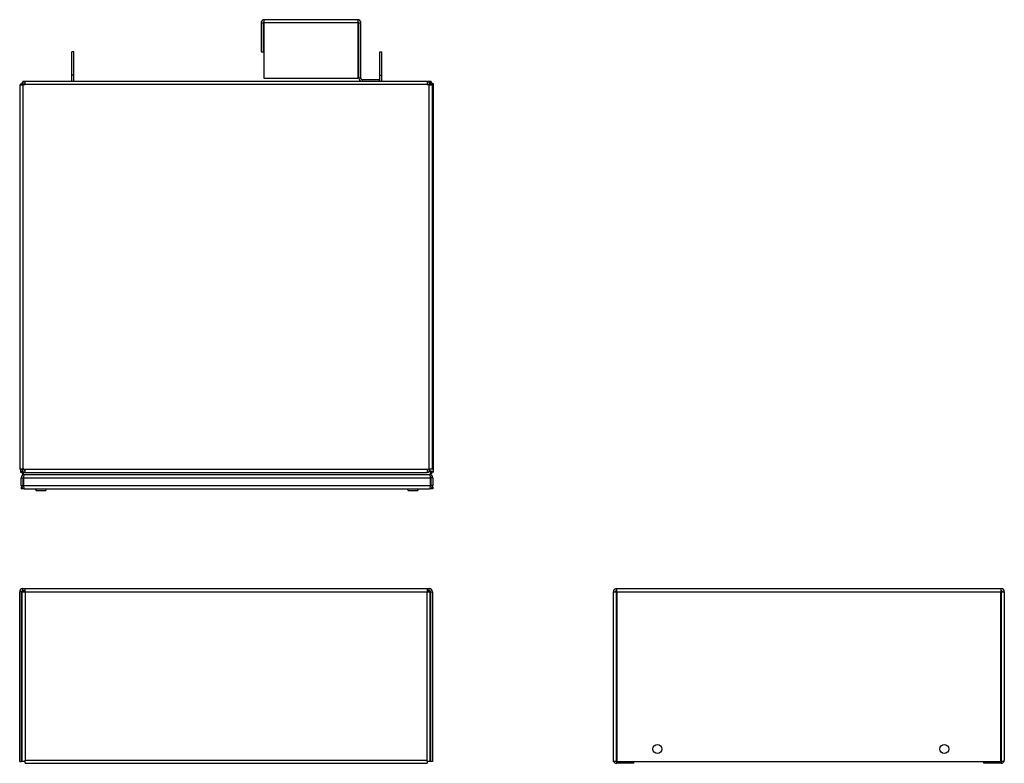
# Model space of a CAD drawing. Extents: x 2 to 63.8, y 0.7 to 42.
# Tile 3 of 7: x 2 to 25.9, y 22.8 to 40.9. Entities that reach past the tile are written whole.
import ezdxf

# ---------------------------------------------------------------- set-up
doc = ezdxf.new("R2010")
doc.units = 0
doc.layers.add('BODY', color=3, linetype='CONTINUOUS')

msp = doc.modelspace()

# ---------------------------------------------------------------- linework, layer by layer
at = {"layer": 'BODY', "linetype": 'CONTINUOUS'}
for p, q in [((7.832, 40.811), (7.88, 40.811)), ((7.832, 40.811), (7.832, 40.111)), ((7.88, 40.811), (7.88, 40.111)), ((10.18, 40.89), (7.911, 40.89)), ((7.911, 40.811), (7.911, 40.89)), ((10.18, 40.811), (7.911, 40.811)), ((7.911, 39.462), (7.911, 40.811)), ((10.18, 40.89), (10.18, 40.811)), ((10.18, 40.811), (10.18, 39.462)), ((10.211, 39.468), (10.211, 40.811)), ((10.211, 40.811), (10.259, 40.811)), ((10.259, 39.468), (10.259, 40.811)), ((3.284, 40.111), (3.236, 40.111)), ((3.236, 39.541), (3.236, 40.111)), ((3.284, 39.541), (3.284, 40.111)), ((7.832, 40.111), (7.88, 40.111)), ((10.719, 39.541), (10.719, 40.111)), ((10.719, 40.111), (10.767, 40.111)), ((10.767, 39.541), (10.767, 40.111)), ((3.284, 39.541), (3.236, 39.541)), ((3.236, 39.389), (3.236, 39.541)), ((3.284, 39.389), (3.284, 39.541)), ((10.719, 39.541), (10.767, 39.541)), ((10.719, 39.389), (10.719, 39.541)), ((10.767, 39.389), (10.767, 39.541)), ((1.966, 39.309), (1.966, 29.969)), ((1.966, 39.309), (2.043, 39.309)), ((1.989, 39.334), (1.989, 39.309)), ((1.989, 39.334), (2.022, 39.334)), ((2.066, 39.312), (2.019, 39.312)), ((2.019, 39.309), (2.019, 39.312)), ((2.043, 39.309), (2.043, 29.969)), ((2.096, 39.309), (2.043, 39.309)), ((2.096, 39.389), (2.044, 39.389)), ((2.044, 39.389), (2.044, 39.369)), ((2.068, 39.31), (2.066, 39.316)), ((2.068, 39.31), (2.066, 39.314)), ((2.066, 39.309), (2.066, 39.312)), ((2.066, 39.311), (2.068, 39.31)), ((2.068, 39.31), (2.068, 39.309)), ((2.096, 39.31), (2.068, 39.31)), ((2.096, 39.312), (2.096, 39.389)), ((11.866, 39.389), (2.096, 39.389)), ((11.866, 39.312), (2.096, 39.312)), ((2.096, 39.312), (2.096, 39.309)), ((10.18, 39.462), (7.911, 39.462)), ((10.259, 39.468), (10.211, 39.468)), ((10.29, 39.437), (10.29, 39.389)), ((10.29, 39.437), (10.711, 39.437)), ((10.711, 39.389), (10.711, 39.437)), ((11.866, 39.389), (11.866, 39.312)), ((11.963, 39.389), (11.866, 39.389)), ((11.866, 39.309), (11.866, 39.312)), ((11.896, 39.31), (11.866, 39.31)), ((11.919, 39.309), (11.866, 39.309)), ((11.896, 39.312), (11.896, 39.309)), ((11.896, 39.312), (11.943, 39.312)), ((11.919, 29.969), (11.919, 39.309)), ((11.919, 39.309), (11.996, 39.309)), ((11.943, 39.312), (11.943, 39.309)), ((11.963, 39.389), (11.963, 39.341)), ((12.019, 39.334), (11.971, 39.334)), ((11.996, 29.969), (11.996, 39.309)), ((12.019, 29.894), (12.019, 39.334)), ((2.043, 29.969), (1.966, 29.969)), ((1.989, 29.969), (1.989, 29.894)), ((2.019, 29.966), (2.019, 29.969)), ((2.066, 29.966), (2.019, 29.966)), ((2.043, 29.969), (2.096, 29.969)), ((2.066, 29.966), (2.066, 29.969)), ((2.068, 29.969), (2.068, 29.955)), ((2.096, 29.969), (2.096, 29.966)), ((2.096, 29.966), (11.866, 29.966)), ((2.096, 29.889), (2.096, 29.966)), ((11.866, 29.969), (11.919, 29.969)), ((11.866, 29.966), (11.866, 29.969)), ((11.866, 29.966), (11.866, 29.889)), ((11.896, 29.969), (11.896, 29.966)), ((11.896, 29.966), (11.943, 29.966)), ((11.996, 29.969), (11.919, 29.969)), ((11.926, 29.918), (11.94, 29.918)), ((11.94, 29.918), (11.94, 29.945)), ((11.943, 29.969), (11.943, 29.966)), ((1.989, 29.894), (2.037, 29.894)), ((2.004, 29.76), (2.052, 29.76)), ((2.004, 29.568), (2.004, 29.76)), ((2.044, 29.839), (2.044, 29.887)), ((2.083, 29.839), (2.044, 29.839)), ((2.052, 29.568), (2.052, 29.76)), ((2.059, 29.76), (11.948, 29.76)), ((2.059, 29.76), (2.059, 29.568)), ((2.083, 29.839), (2.083, 29.837)), ((2.085, 29.839), (2.083, 29.839)), ((2.09, 29.839), (2.085, 29.839)), ((2.09, 29.839), (11.917, 29.839)), ((2.096, 29.889), (11.866, 29.889)), ((11.922, 29.839), (11.917, 29.839)), ((11.925, 29.839), (11.922, 29.839)), ((11.963, 29.839), (11.925, 29.839)), ((11.925, 29.839), (11.925, 29.837)), ((11.948, 29.568), (11.948, 29.76)), ((12.004, 29.76), (11.956, 29.76)), ((11.956, 29.76), (11.956, 29.568)), ((11.963, 29.839), (11.963, 29.887)), ((12.019, 29.894), (11.971, 29.894)), ((12.004, 29.76), (12.004, 29.568)), ((2.004, 29.568), (2.052, 29.568)), ((2.004, 29.537), (2.004, 29.489)), ((2.01, 29.537), (2.004, 29.537)), ((2.083, 29.489), (2.004, 29.489)), ((2.059, 29.568), (11.948, 29.568)), ((2.083, 29.489), (11.925, 29.489)), ((2.343, 29.489), (2.364, 29.452)), ((2.346, 29.489), (2.368, 29.452)), ((2.364, 29.452), (2.368, 29.452)), ((2.368, 29.452), (2.484, 29.452)), ((2.484, 29.452), (2.599, 29.452)), ((2.599, 29.452), (2.621, 29.489)), ((11.381, 29.489), (11.403, 29.452)), ((11.403, 29.452), (11.519, 29.452)), ((11.519, 29.452), (11.634, 29.452)), ((11.634, 29.452), (11.656, 29.489)), ((11.634, 29.452), (11.64, 29.452)), ((11.64, 29.452), (11.661, 29.489)), ((12.004, 29.489), (11.925, 29.489)), ((12.004, 29.568), (11.956, 29.568)), ((12.004, 29.537), (11.997, 29.537)), ((12.004, 29.537), (12.004, 29.489)), ((2.043, 27.02), (2.043, 27.067)), ((2.043, 27.067), (2.096, 27.067)), ((2.096, 27.067), (11.866, 27.067)), ((2.096, 26.99), (2.096, 27.067)), ((11.866, 27.067), (11.866, 26.99)), ((11.866, 27.067), (11.919, 27.067)), ((11.919, 27.02), (11.919, 27.067)), ((16.472, 27.02), (16.472, 27.067)), ((16.472, 27.067), (16.475, 27.067)), ((16.475, 26.99), (16.475, 27.067)), ((16.475, 27.067), (25.815, 27.067)), ((25.815, 27.067), (25.815, 26.99)), ((25.815, 27.067), (25.818, 27.067)), ((25.818, 27.02), (25.818, 27.067)), ((2.013, 26.99), (1.966, 26.99)), ((1.966, 22.867), (1.966, 26.99)), ((2.013, 22.867), (2.013, 26.99)), ((2.019, 26.99), (2.019, 22.867)), ((2.019, 26.99), (2.096, 26.99)), ((2.043, 27.02), (2.096, 27.02)), ((2.096, 26.99), (2.096, 22.897)), ((2.096, 26.99), (11.866, 26.99)), ((11.866, 27.02), (11.919, 27.02)), ((11.866, 22.897), (11.866, 26.99)), ((11.866, 26.99), (11.943, 26.99)), ((11.943, 22.867), (11.943, 26.99)), ((11.949, 26.99), (11.996, 26.99)), ((11.949, 26.99), (11.949, 22.867)), ((11.996, 26.99), (11.996, 22.867)), ((16.395, 22.897), (16.395, 26.99)), ((16.395, 26.99), (16.472, 26.99)), ((16.472, 27.02), (16.475, 27.02)), ((16.475, 26.99), (16.472, 26.99)), ((16.472, 22.867), (16.472, 26.99)), ((16.475, 26.99), (16.475, 22.867)), ((16.475, 26.99), (25.815, 26.99)), ((25.815, 27.02), (25.818, 27.02)), ((25.815, 22.867), (25.815, 26.99)), ((25.818, 26.99), (25.815, 26.99)), ((25.818, 26.99), (25.818, 22.867)), ((25.818, 26.99), (25.895, 26.99)), ((25.895, 26.99), (25.895, 22.897)), ((1.966, 22.867), (2.013, 22.867)), ((2.096, 22.867), (2.019, 22.867)), ((2.096, 22.897), (11.866, 22.897)), ((2.096, 22.867), (2.096, 22.897)), ((2.096, 22.82), (2.096, 22.867)), ((2.096, 22.82), (11.866, 22.82)), ((11.866, 22.867), (11.866, 22.897)), ((11.943, 22.867), (11.866, 22.867)), ((11.866, 22.867), (11.866, 22.82)), ((11.996, 22.867), (11.949, 22.867)), ((16.395, 22.867), (16.395, 22.897)), ((16.472, 22.867), (16.395, 22.867)), ((16.472, 22.867), (16.475, 22.867)), ((16.472, 22.867), (16.472, 22.82)), ((16.895, 22.82), (16.472, 22.82)), ((16.475, 22.867), (25.815, 22.867)), ((16.895, 22.82), (16.895, 22.867)), ((25.395, 22.82), (25.395, 22.867)), ((25.818, 22.82), (25.395, 22.82)), ((25.815, 22.867), (25.818, 22.867)), ((25.895, 22.867), (25.818, 22.867)), ((25.818, 22.867), (25.818, 22.82)), ((25.895, 22.867), (25.895, 22.897))]:
    msp.add_line(p, q, dxfattribs=at)
for points in [[(1.989, 39.334), (1.989, 39.334), (1.989, 39.333), (1.989, 39.333), (1.989, 39.333), (1.989, 39.332), (1.99, 39.332), (1.99, 39.332), (1.99, 39.331), (1.991, 39.331), (1.991, 39.331), (1.991, 39.33), (1.992, 39.33), (1.992, 39.33), (1.993, 39.329), (1.993, 39.329), (1.994, 39.329), (1.994, 39.328), (1.995, 39.328), (1.996, 39.328), (1.997, 39.327), (1.997, 39.327), (1.998, 39.326), (1.999, 39.326), (2, 39.326), (2.001, 39.325), (2.002, 39.325), (2.003, 39.325), (2.004, 39.324), (2.005, 39.324), (2.007, 39.324), (2.008, 39.323), (2.009, 39.323), (2.01, 39.323), (2.012, 39.322), (2.013, 39.322), (2.014, 39.322), (2.016, 39.321), (2.017, 39.321), (2.019, 39.321), (2.02, 39.32)], [(2.053, 39.375), (2.053, 39.375), (2.053, 39.376), (2.052, 39.377), (2.052, 39.378), (2.052, 39.378), (2.052, 39.379), (2.051, 39.38), (2.051, 39.38), (2.051, 39.381), (2.051, 39.382), (2.05, 39.382), (2.05, 39.383), (2.05, 39.383), (2.05, 39.384), (2.049, 39.384), (2.049, 39.384), (2.049, 39.385), (2.049, 39.385), (2.049, 39.386), (2.048, 39.386), (2.048, 39.386), (2.048, 39.386), (2.048, 39.387), (2.047, 39.387), (2.047, 39.387), (2.047, 39.387), (2.047, 39.388), (2.046, 39.388), (2.046, 39.388), (2.046, 39.388), (2.046, 39.388), (2.045, 39.388), (2.045, 39.388), (2.045, 39.389), (2.045, 39.389), (2.045, 39.389), (2.044, 39.389), (2.044, 39.389), (2.044, 39.389), (2.044, 39.389)], [(11.94, 39.31), (11.942, 39.311), (11.944, 39.311), (11.946, 39.312), (11.948, 39.312), (11.951, 39.312), (11.953, 39.313), (11.955, 39.313), (11.957, 39.314), (11.959, 39.314), (11.961, 39.315), (11.964, 39.315), (11.966, 39.315), (11.968, 39.316), (11.97, 39.316), (11.972, 39.317), (11.974, 39.317), (11.976, 39.317), (11.978, 39.318), (11.98, 39.318), (11.982, 39.319), (11.983, 39.319), (11.985, 39.32), (11.987, 39.32), (11.989, 39.32), (11.991, 39.321), (11.992, 39.321), (11.994, 39.322), (11.995, 39.322), (11.997, 39.323), (11.998, 39.323), (12, 39.323), (12.001, 39.324), (12.003, 39.324), (12.004, 39.325), (12.005, 39.325), (12.006, 39.326), (12.008, 39.326), (12.009, 39.326), (12.01, 39.327), (12.011, 39.327), (12.012, 39.328), (12.013, 39.328), (12.013, 39.329), (12.014, 39.329), (12.015, 39.329), (12.016, 39.33), (12.016, 39.33), (12.017, 39.331), (12.017, 39.331), (12.017, 39.332), (12.018, 39.332), (12.018, 39.332), (12.018, 39.333), (12.018, 39.333), (12.018, 39.334), (12.019, 39.334)], [(11.963, 39.389), (11.963, 39.389), (11.963, 39.389), (11.962, 39.389), (11.962, 39.388), (11.961, 39.388), (11.961, 39.388), (11.961, 39.388), (11.96, 39.387), (11.96, 39.387), (11.96, 39.386), (11.959, 39.386), (11.959, 39.385), (11.958, 39.385), (11.958, 39.384), (11.958, 39.383), (11.957, 39.383), (11.957, 39.382), (11.956, 39.381), (11.956, 39.38), (11.956, 39.379), (11.955, 39.378), (11.955, 39.377), (11.954, 39.375), (11.954, 39.374), (11.954, 39.373), (11.953, 39.372), (11.953, 39.37), (11.952, 39.369), (11.952, 39.368), (11.952, 39.366), (11.951, 39.365), (11.951, 39.363), (11.95, 39.362), (11.95, 39.36), (11.95, 39.358), (11.949, 39.357), (11.949, 39.355), (11.948, 39.353), (11.948, 39.352), (11.948, 39.35), (11.947, 39.348), (11.947, 39.346), (11.946, 39.345), (11.946, 39.343), (11.946, 39.341), (11.945, 39.339), (11.945, 39.337), (11.944, 39.335), (11.944, 39.333), (11.944, 39.331), (11.943, 39.329), (11.943, 39.327), (11.942, 39.325), (11.942, 39.323), (11.942, 39.321), (11.941, 39.319)], [(11.963, 39.341), (11.963, 39.341), (11.963, 39.341), (11.962, 39.341), (11.962, 39.341), (11.961, 39.341), (11.961, 39.341), (11.96, 39.34), (11.96, 39.34), (11.959, 39.34), (11.959, 39.34), (11.959, 39.34), (11.958, 39.339), (11.958, 39.339), (11.957, 39.339), (11.957, 39.338), (11.956, 39.338), (11.956, 39.337), (11.955, 39.337), (11.955, 39.337), (11.955, 39.336), (11.954, 39.336), (11.954, 39.335), (11.953, 39.334), (11.953, 39.334), (11.952, 39.333), (11.952, 39.333), (11.951, 39.332), (11.951, 39.331), (11.951, 39.331), (11.95, 39.33), (11.95, 39.329), (11.949, 39.328), (11.949, 39.328), (11.948, 39.327), (11.948, 39.326), (11.947, 39.325), (11.947, 39.325), (11.946, 39.324), (11.946, 39.323), (11.946, 39.322), (11.945, 39.321), (11.945, 39.32), (11.944, 39.32), (11.944, 39.319), (11.943, 39.318), (11.943, 39.317), (11.942, 39.316), (11.942, 39.315)], [(11.943, 39.312), (11.944, 39.312), (11.944, 39.313), (11.945, 39.313), (11.946, 39.314), (11.947, 39.314), (11.948, 39.315), (11.949, 39.315), (11.95, 39.315), (11.951, 39.316), (11.952, 39.316), (11.953, 39.317), (11.954, 39.317), (11.954, 39.318), (11.955, 39.318), (11.956, 39.319), (11.957, 39.319), (11.958, 39.32), (11.958, 39.32), (11.959, 39.321), (11.96, 39.321), (11.961, 39.322), (11.961, 39.322), (11.962, 39.322), (11.963, 39.323), (11.963, 39.323), (11.964, 39.324), (11.964, 39.324), (11.965, 39.325), (11.966, 39.325), (11.966, 39.326), (11.967, 39.326), (11.967, 39.327), (11.967, 39.327), (11.968, 39.328), (11.968, 39.328), (11.968, 39.329), (11.969, 39.329), (11.969, 39.329), (11.969, 39.33), (11.969, 39.33), (11.97, 39.331), (11.97, 39.331), (11.97, 39.332), (11.97, 39.332), (11.97, 39.333), (11.97, 39.333), (11.97, 39.334), (11.971, 39.334)], [(2.041, 29.913), (2.039, 29.913), (2.037, 29.912), (2.035, 29.912), (2.033, 29.911), (2.031, 29.911), (2.03, 29.911), (2.028, 29.91), (2.026, 29.91), (2.024, 29.909), (2.023, 29.909), (2.021, 29.909), (2.019, 29.908), (2.018, 29.908), (2.016, 29.907), (2.015, 29.907), (2.013, 29.907), (2.012, 29.906), (2.01, 29.906), (2.009, 29.906), (2.008, 29.905), (2.006, 29.905), (2.005, 29.904), (2.004, 29.904), (2.003, 29.904), (2.002, 29.903), (2.001, 29.903), (2, 29.902), (1.999, 29.902), (1.998, 29.902), (1.997, 29.901), (1.996, 29.901), (1.995, 29.9), (1.994, 29.9), (1.993, 29.9), (1.993, 29.899), (1.992, 29.899), (1.992, 29.899), (1.991, 29.898), (1.991, 29.898), (1.99, 29.897), (1.99, 29.897), (1.99, 29.897), (1.989, 29.896), (1.989, 29.896), (1.989, 29.895), (1.989, 29.895), (1.989, 29.895), (1.989, 29.894)], [(12.019, 29.894), (12.018, 29.895), (12.018, 29.895), (12.018, 29.896), (12.018, 29.896), (12.017, 29.896), (12.017, 29.897), (12.017, 29.897), (12.016, 29.898), (12.016, 29.898), (12.015, 29.899), (12.015, 29.899), (12.014, 29.899), (12.013, 29.9), (12.013, 29.9), (12.012, 29.901), (12.011, 29.901), (12.01, 29.902), (12.009, 29.902), (12.008, 29.902), (12.007, 29.903), (12.005, 29.903), (12.004, 29.904), (12.003, 29.904), (12.001, 29.905), (12, 29.905), (11.998, 29.905), (11.997, 29.906), (11.995, 29.906), (11.994, 29.907), (11.992, 29.907), (11.99, 29.908), (11.989, 29.908), (11.987, 29.908), (11.985, 29.909), (11.983, 29.909), (11.982, 29.91), (11.98, 29.91), (11.978, 29.911), (11.976, 29.911), (11.974, 29.911), (11.972, 29.912), (11.97, 29.912), (11.968, 29.913), (11.966, 29.913), (11.964, 29.914), (11.961, 29.914), (11.959, 29.914), (11.957, 29.915), (11.955, 29.915), (11.953, 29.916), (11.951, 29.916), (11.948, 29.917), (11.946, 29.917), (11.944, 29.917), (11.942, 29.918), (11.94, 29.918)], [(11.94, 29.918), (11.94, 29.916), (11.94, 29.914), (11.941, 29.912), (11.941, 29.909), (11.942, 29.907), (11.942, 29.905), (11.943, 29.903), (11.943, 29.901), (11.943, 29.899), (11.944, 29.896), (11.944, 29.894), (11.945, 29.892), (11.945, 29.89), (11.946, 29.888), (11.946, 29.886), (11.946, 29.884), (11.947, 29.882), (11.947, 29.88), (11.948, 29.878), (11.948, 29.876), (11.949, 29.874), (11.949, 29.873), (11.949, 29.871), (11.95, 29.869), (11.95, 29.867), (11.951, 29.866), (11.951, 29.864), (11.952, 29.862), (11.952, 29.861), (11.952, 29.859), (11.953, 29.858), (11.953, 29.856), (11.954, 29.855), (11.954, 29.854), (11.955, 29.853), (11.955, 29.851), (11.955, 29.85), (11.956, 29.849), (11.956, 29.848), (11.957, 29.847), (11.957, 29.846), (11.958, 29.845), (11.958, 29.844), (11.958, 29.844), (11.959, 29.843), (11.959, 29.842), (11.96, 29.842), (11.96, 29.841), (11.961, 29.841), (11.961, 29.84), (11.961, 29.84), (11.962, 29.84), (11.962, 29.84), (11.963, 29.84), (11.963, 29.839), (11.963, 29.839)], [(11.94, 29.918), (11.94, 29.917), (11.941, 29.916), (11.941, 29.915), (11.942, 29.914), (11.942, 29.913), (11.943, 29.912), (11.943, 29.911), (11.944, 29.91), (11.944, 29.909), (11.945, 29.908), (11.945, 29.907), (11.946, 29.906), (11.946, 29.905), (11.947, 29.905), (11.947, 29.904), (11.948, 29.903), (11.948, 29.902), (11.949, 29.901), (11.949, 29.9), (11.95, 29.899), (11.95, 29.899), (11.951, 29.898), (11.951, 29.897), (11.952, 29.896), (11.952, 29.896), (11.953, 29.895), (11.953, 29.894), (11.954, 29.894), (11.954, 29.893), (11.955, 29.892), (11.955, 29.892), (11.956, 29.891), (11.956, 29.891), (11.957, 29.89), (11.957, 29.89), (11.958, 29.89), (11.958, 29.889), (11.959, 29.889), (11.959, 29.889), (11.96, 29.888), (11.96, 29.888), (11.961, 29.888), (11.961, 29.888), (11.961, 29.888), (11.962, 29.888), (11.962, 29.887), (11.963, 29.887), (11.963, 29.887)], [(11.971, 29.894), (11.97, 29.895), (11.97, 29.895), (11.97, 29.896), (11.97, 29.896), (11.97, 29.897), (11.97, 29.897), (11.97, 29.898), (11.969, 29.898), (11.969, 29.899), (11.969, 29.899), (11.969, 29.9), (11.968, 29.9), (11.968, 29.901), (11.967, 29.901), (11.967, 29.902), (11.966, 29.902), (11.966, 29.903), (11.965, 29.903), (11.965, 29.904), (11.964, 29.904), (11.964, 29.905), (11.963, 29.905), (11.962, 29.906), (11.961, 29.906), (11.961, 29.907), (11.96, 29.907), (11.959, 29.908), (11.958, 29.908), (11.958, 29.909), (11.957, 29.909), (11.956, 29.91), (11.955, 29.91), (11.954, 29.911), (11.953, 29.911), (11.952, 29.912), (11.951, 29.912), (11.95, 29.913), (11.95, 29.913), (11.949, 29.914), (11.948, 29.914), (11.947, 29.915), (11.946, 29.915), (11.945, 29.916), (11.944, 29.916), (11.943, 29.917), (11.942, 29.917), (11.941, 29.918), (11.94, 29.918)], [(2.048, 29.907), (2.047, 29.907), (2.046, 29.907), (2.046, 29.906), (2.045, 29.906), (2.045, 29.906), (2.044, 29.905), (2.044, 29.905), (2.043, 29.905), (2.043, 29.904), (2.043, 29.904), (2.042, 29.904), (2.042, 29.903), (2.041, 29.903), (2.041, 29.903), (2.041, 29.902), (2.04, 29.902), (2.04, 29.902), (2.04, 29.901), (2.04, 29.901), (2.039, 29.901), (2.039, 29.901), (2.039, 29.9), (2.039, 29.9), (2.038, 29.9), (2.038, 29.899), (2.038, 29.899), (2.038, 29.899), (2.038, 29.898), (2.038, 29.898), (2.038, 29.898), (2.037, 29.897), (2.037, 29.897), (2.037, 29.897), (2.037, 29.896), (2.037, 29.896), (2.037, 29.896), (2.037, 29.895), (2.037, 29.895), (2.037, 29.895), (2.037, 29.894)], [(2.044, 29.887), (2.044, 29.887), (2.044, 29.887), (2.045, 29.888), (2.045, 29.888), (2.045, 29.888), (2.046, 29.888), (2.046, 29.888), (2.047, 29.888), (2.047, 29.888), (2.047, 29.888), (2.048, 29.888), (2.048, 29.889), (2.048, 29.889), (2.049, 29.889), (2.049, 29.889), (2.049, 29.889), (2.05, 29.89), (2.05, 29.89), (2.05, 29.89), (2.051, 29.891), (2.051, 29.891), (2.052, 29.891), (2.052, 29.892), (2.052, 29.892), (2.053, 29.892), (2.053, 29.893), (2.053, 29.893), (2.054, 29.894), (2.054, 29.894), (2.054, 29.895), (2.055, 29.895), (2.055, 29.896), (2.055, 29.896), (2.056, 29.897), (2.056, 29.897), (2.057, 29.898), (2.057, 29.898), (2.057, 29.899), (2.058, 29.9), (2.058, 29.9)], [(2.044, 29.839), (2.044, 29.839), (2.044, 29.84), (2.045, 29.84), (2.045, 29.84), (2.046, 29.84), (2.046, 29.841), (2.046, 29.841), (2.047, 29.841), (2.047, 29.842), (2.048, 29.842), (2.048, 29.843), (2.048, 29.843), (2.049, 29.844), (2.049, 29.844), (2.05, 29.845), (2.05, 29.846), (2.05, 29.847), (2.051, 29.848), (2.051, 29.849), (2.052, 29.85), (2.052, 29.851), (2.052, 29.852), (2.053, 29.853), (2.053, 29.855), (2.054, 29.856), (2.054, 29.857), (2.054, 29.858), (2.055, 29.86), (2.055, 29.861), (2.056, 29.863), (2.056, 29.864), (2.056, 29.866), (2.057, 29.867), (2.057, 29.869), (2.058, 29.87), (2.058, 29.872), (2.058, 29.874), (2.059, 29.876), (2.059, 29.877), (2.06, 29.879), (2.06, 29.881), (2.06, 29.883), (2.061, 29.885), (2.061, 29.887), (2.062, 29.889), (2.062, 29.891), (2.063, 29.893), (2.063, 29.895)], [(2.09, 29.839), (2.084, 29.838), (2.078, 29.833), (2.072, 29.826), (2.068, 29.816), (2.064, 29.804), (2.061, 29.79), (2.059, 29.776), (2.059, 29.76)], [(11.948, 29.76), (11.948, 29.776), (11.946, 29.79), (11.943, 29.804), (11.939, 29.816), (11.935, 29.826), (11.929, 29.833), (11.924, 29.838), (11.917, 29.839)], [(2.059, 29.568), (2.059, 29.553), (2.06, 29.538), (2.063, 29.524), (2.066, 29.512), (2.069, 29.503), (2.073, 29.495), (2.078, 29.491), (2.083, 29.489)], [(11.925, 29.489), (11.929, 29.491), (11.934, 29.495), (11.938, 29.503), (11.941, 29.512), (11.944, 29.524), (11.947, 29.538), (11.948, 29.553), (11.948, 29.568)]]:
    msp.add_lwpolyline(points, dxfattribs=at)
for centre in [(17.465, 23.167), (24.435, 23.167)]:
    msp.add_circle(centre, 0.11, dxfattribs=at)
for centre, radius, start, end in [((7.911, 40.811), 0.079, 90, 180), ((7.911, 40.811), 0.031, 90, 180), ((10.18, 40.811), 0.079, 0, 90), ((10.18, 40.811), 0.031, 0, 90), ((2.083, 39.31), 0.079, 119.5229, 162.3683), ((2.096, 39.312), 0.077, 90, 180), ((2.096, 39.312), 0.03, 90, 180), ((10.29, 39.468), 0.079, 180, 270), ((10.29, 39.468), 0.031, 180, 270), ((11.866, 39.312), 0.077, 360, 90), ((11.866, 39.312), 0.03, 0, 90), ((11.92, 39.31), 0.031, 9.5535, 27.2328), ((11.92, 39.31), 0.079, 17.6317, 56.2161), ((2.096, 29.966), 0.077, 180, 270), ((2.096, 29.966), 0.03, 180, 270), ((11.866, 29.966), 0.03, 270, 0), ((11.866, 29.966), 0.077, 270, 0), ((11.92, 29.918), 0.031, 332.8891, 0), ((2.083, 29.76), 0.079, 90, 180), ((2.083, 29.918), 0.079, 197.6317, 240.4771), ((2.083, 29.76), 0.031, 137.3889, 180), ((11.925, 29.76), 0.079, 0, 90), ((11.925, 29.76), 0.031, 0, 42.6111), ((11.92, 29.918), 0.079, 303.7839, 342.3683), ((2.083, 29.568), 0.079, 180, 270), ((2.083, 29.568), 0.031, 180, 221.8421), ((11.925, 29.568), 0.079, 270, 0), ((11.925, 29.568), 0.031, 318.1579, 0), ((2.043, 26.99), 0.077, 90, 180), ((11.919, 26.99), 0.077, 0, 90), ((16.472, 26.99), 0.077, 90, 180), ((25.818, 26.99), 0.077, 0, 90), ((2.043, 26.99), 0.03, 90, 180), ((11.919, 26.99), 0.03, 0, 90), ((16.472, 26.99), 0.03, 90, 180), ((25.818, 26.99), 0.03, 0, 90), ((16.472, 22.897), 0.077, 202.9303, 270), ((25.818, 22.897), 0.077, 270, 337.0697)]:
    msp.add_arc(centre, radius, start, end, dxfattribs=at)

doc.saveas('drawing.dxf')
